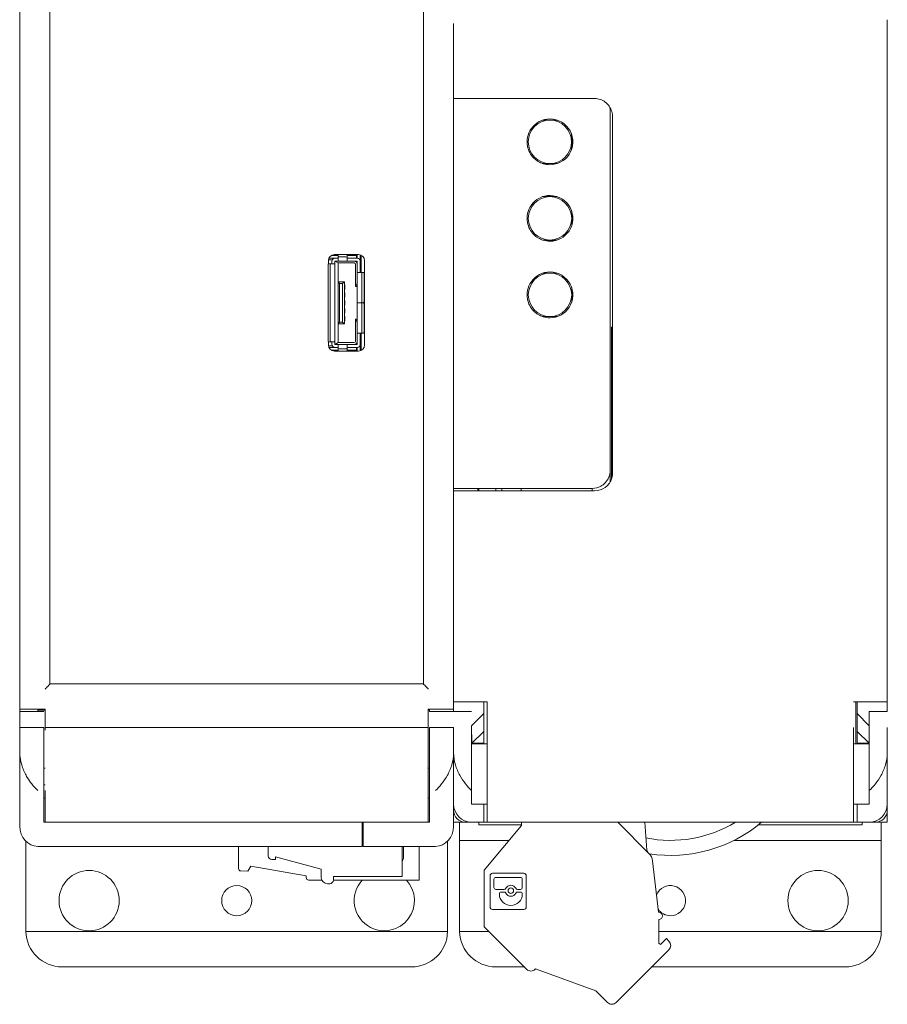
# Model space of a CAD drawing. Header units: millimetres. Extents: x 320 to 822, y -437 to -310.
# Tile 4 of 6: x 534 to 606, y -434 to -352. Entities that reach past the tile are written whole.
import ezdxf

# ---------------------------------------------------------------- set-up
doc = ezdxf.new("R2010")
doc.units = ezdxf.units.MM
doc.header["$MEASUREMENT"] = 0

msp = doc.modelspace()

# ---------------------------------------------------------------- linework, layer by layer
at = {"color": 0, "linetype": 'Continuous', "lineweight": 0, "extrusion": (0, 1, 0)}
for p, q in [((533.855, -321.905), (533.855, -418.905)), ((533.87, -331.305), (533.87, -409.505)), ((536.37, -333.403), (536.37, -407.408)), ((567.37, -407.408), (567.37, -333.403)), ((569.87, -352.609), (569.87, -354.493)), ((605.87, -352.609), (605.87, -352.303)), ((605.87, -354.493), (605.87, -352.609)), ((569.87, -358.532), (569.87, -354.493)), ((605.87, -354.493), (605.87, -408.91)), ((569.87, -358.822), (569.87, -359.077)), ((569.87, -358.841), (581.57, -358.841)), ((569.87, -359.354), (569.87, -359.077)), ((569.87, -359.354), (569.87, -390.922)), ((582.87, -359.915), (582.87, -359.621)), ((582.87, -359.915), (582.87, -360.601)), ((577.87, -360.638), (577.262, -360.638)), ((578.478, -360.638), (577.87, -360.638)), ((582.87, -360.601), (582.87, -389.705)), ((583.07, -389.905), (583.07, -360.397)), ((579.67, -362.438), (579.67, -361.83)), ((579.671, -363.045), (579.671, -361.831)), ((579.67, -363.046), (579.67, -362.438)), ((577.87, -364.238), (577.262, -364.238)), ((578.478, -364.238), (577.87, -364.238)), ((577.871, -366.988), (577.262, -366.988)), ((578.479, -366.988), (577.871, -366.988)), ((579.671, -368.788), (579.671, -368.18)), ((579.671, -369.395), (579.671, -368.181)), ((579.671, -369.396), (579.671, -368.788)), ((577.871, -370.588), (577.262, -370.588)), ((578.479, -370.588), (577.871, -370.588)), ((559.478, -372.575), (559.478, -372.298)), ((559.8, -372.242), (559.481, -372.242)), ((559.515, -372.558), (559.699, -372.558)), ((560.268, -372.095), (559.52, -372.095)), ((559.903, -372.558), (559.699, -372.558)), ((560.283, -371.881), (559.702, -371.881)), ((559.773, -372.358), (559.773, -372.458)), ((559.903, -372.558), (559.995, -372.558)), ((559.978, -371.798), (560.383, -371.798)), ((560.023, -372.098), (560.033, -372.098)), ((560.023, -372.358), (560.023, -372.458)), ((560.023, -379.104), (560.023, -372.458)), ((560.026, -372.35), (560.303, -372.493)), ((560.183, -372.098), (560.033, -372.098)), ((560.183, -372.348), (560.033, -372.348)), ((561.133, -372.348), (560.216, -372.348)), ((560.283, -372.051), (560.283, -371.865)), ((560.283, -372.22), (560.283, -372.051)), ((560.283, -372.22), (560.283, -372.326)), ((561.623, -372.493), (560.303, -372.493)), ((560.303, -372.493), (560.303, -374.048)), ((560.383, -371.798), (560.933, -371.798)), ((560.383, -371.984), (560.933, -371.984)), ((560.933, -371.798), (561.978, -371.798)), ((561.033, -371.865), (561.033, -372.051)), ((561.814, -371.881), (561.033, -371.881)), ((561.033, -372.22), (561.033, -372.051)), ((561.033, -372.326), (561.033, -372.22)), ((561.814, -372.095), (561.047, -372.095)), ((561.863, -372.098), (561.133, -372.098)), ((561.863, -372.348), (561.133, -372.348)), ((561.814, -371.881), (561.814, -371.798)), ((561.814, -372.095), (561.814, -371.881)), ((561.814, -372.098), (561.814, -372.095)), ((561.873, -372.098), (561.873, -371.798)), ((561.873, -372.876), (561.873, -372.358)), ((562.123, -372.358), (562.123, -371.82)), ((562.123, -372.876), (562.123, -372.358)), ((562.192, -371.847), (562.192, -373.286)), ((562.478, -372.298), (562.478, -379.298)), ((559.448, -372.658), (559.448, -378.938)), ((559.631, -372.658), (559.631, -378.938)), ((561.728, -374.443), (561.728, -372.598)), ((561.873, -372.876), (561.873, -372.964)), ((561.873, -373.032), (561.873, -372.964)), ((561.873, -373.286), (561.873, -373.032)), ((561.873, -375.786), (561.873, -373.286)), ((561.992, -373.286), (561.873, -373.286)), ((561.992, -373.286), (562.196, -373.286)), ((562.123, -372.964), (562.123, -372.876)), ((562.192, -372.941), (562.123, -372.941)), ((562.123, -373.032), (562.123, -372.964)), ((562.123, -373.286), (562.123, -373.032)), ((562.196, -373.286), (562.38, -373.286)), ((562.264, -375.686), (562.264, -373.386)), ((562.448, -375.686), (562.448, -373.386)), ((577.871, -373.338), (577.262, -373.338)), ((578.479, -373.338), (577.871, -373.338)), ((560.303, -377.548), (560.303, -374.048)), ((560.303, -374.048), (560.803, -374.048)), ((560.303, -374.048), (560.403, -374.198)), ((560.653, -374.198), (560.403, -374.198)), ((560.403, -374.198), (560.403, -377.398)), ((560.653, -374.198), (560.803, -374.048)), ((560.653, -377.398), (560.653, -374.198)), ((560.803, -374.048), (560.803, -377.548)), ((561.857, -374.164), (561.728, -374.443)), ((561.873, -374.148), (561.857, -374.164)), ((561.857, -374.164), (561.873, -374.164)), ((560.803, -374.313), (560.853, -374.313)), ((560.803, -374.683), (560.853, -374.683)), ((560.803, -374.963), (560.853, -374.963)), ((560.853, -374.313), (560.853, -374.683)), ((560.853, -374.963), (560.853, -375.333)), ((561.873, -374.443), (561.728, -374.443)), ((579.671, -375.138), (579.671, -374.53)), ((579.671, -375.745), (579.671, -374.531)), ((560.803, -375.333), (560.853, -375.333)), ((560.803, -375.613), (560.853, -375.613)), ((560.853, -375.613), (560.853, -375.983)), ((561.992, -375.786), (561.873, -375.786)), ((561.873, -375.811), (561.873, -378.311)), ((561.873, -375.811), (561.992, -375.811)), ((561.978, -375.811), (561.978, -375.786)), ((561.992, -375.786), (562.196, -375.786)), ((562.196, -375.811), (561.992, -375.811)), ((562.123, -375.786), (562.123, -375.811)), ((562.173, -375.786), (562.173, -375.811)), ((562.192, -375.786), (562.192, -375.811)), ((562.38, -375.786), (562.196, -375.786)), ((562.196, -375.811), (562.38, -375.811)), ((579.671, -375.746), (579.671, -375.138)), ((560.803, -375.983), (560.853, -375.983)), ((560.803, -376.263), (560.853, -376.263)), ((560.803, -376.633), (560.853, -376.633)), ((560.853, -376.263), (560.853, -376.633)), ((562.264, -375.911), (562.264, -378.211)), ((562.448, -375.911), (562.448, -378.211)), ((560.403, -377.398), (560.303, -377.548)), ((560.403, -377.398), (560.653, -377.398)), ((560.653, -377.398), (560.803, -377.548)), ((560.803, -376.913), (560.853, -376.913)), ((560.803, -377.283), (560.853, -377.283)), ((560.853, -376.913), (560.853, -377.283)), ((561.728, -378.998), (561.728, -377.153)), ((561.728, -377.153), (561.873, -377.153)), ((561.728, -377.153), (561.857, -377.432)), ((561.873, -377.432), (561.857, -377.432)), ((561.857, -377.432), (561.873, -377.448)), ((577.871, -376.938), (577.262, -376.938)), ((578.479, -376.938), (577.871, -376.938)), ((560.303, -377.548), (560.303, -379.103)), ((560.803, -377.548), (560.303, -377.548)), ((582.97, -377.805), (583.07, -377.805)), ((582.97, -377.805), (582.97, -390.444)), ((559.478, -379.298), (559.478, -379.021)), ((559.699, -379.038), (559.515, -379.038)), ((559.903, -379.038), (559.699, -379.038)), ((559.995, -379.038), (559.903, -379.038)), ((560.303, -379.103), (560.026, -379.246)), ((560.303, -379.103), (561.623, -379.103)), ((561.873, -378.564), (561.873, -378.311)), ((561.873, -378.311), (561.992, -378.311)), ((561.873, -378.632), (561.873, -378.564)), ((561.873, -378.632), (561.873, -378.72)), ((561.873, -379.238), (561.873, -378.72)), ((562.196, -378.311), (561.992, -378.311)), ((562.123, -378.564), (562.123, -378.311)), ((562.123, -378.632), (562.123, -378.564)), ((562.123, -378.72), (562.123, -378.632)), ((562.192, -378.656), (562.123, -378.656)), ((562.123, -379.238), (562.123, -378.72)), ((562.192, -378.311), (562.192, -379.75)), ((562.38, -378.311), (562.196, -378.311)), ((559.8, -379.354), (559.481, -379.354)), ((560.268, -379.501), (559.52, -379.501)), ((560.283, -379.715), (559.702, -379.715)), ((559.773, -379.138), (559.773, -379.238)), ((560.383, -379.798), (559.978, -379.798)), ((560.023, -379.138), (560.023, -379.238)), ((560.033, -379.498), (560.023, -379.498)), ((560.033, -379.248), (560.183, -379.248)), ((560.033, -379.498), (560.183, -379.498)), ((561.099, -379.248), (560.183, -379.248)), ((560.283, -379.376), (560.283, -379.271)), ((560.283, -379.545), (560.283, -379.376)), ((560.283, -379.731), (560.283, -379.545)), ((560.383, -379.612), (560.933, -379.612)), ((560.383, -379.798), (560.933, -379.798)), ((561.978, -379.798), (560.933, -379.798)), ((561.033, -379.271), (561.033, -379.376)), ((561.033, -379.545), (561.033, -379.376)), ((561.033, -379.545), (561.033, -379.731)), ((561.814, -379.715), (561.033, -379.715)), ((561.814, -379.501), (561.047, -379.501)), ((561.133, -379.248), (561.863, -379.248)), ((561.133, -379.498), (561.863, -379.498)), ((561.814, -379.501), (561.814, -379.498)), ((561.814, -379.715), (561.814, -379.501)), ((561.814, -379.798), (561.814, -379.715)), ((561.873, -379.798), (561.873, -379.498)), ((562.123, -379.777), (562.123, -379.238)), ((582.87, -389.705), (582.87, -390.654)), ((569.87, -391.192), (569.87, -390.922)), ((569.87, -391.192), (569.87, -391.432)), ((569.87, -391.205), (581.37, -391.205)), ((571.87, -391.405), (571.87, -391.205)), ((571.97, -391.205), (571.97, -391.405)), ((573.37, -391.205), (573.37, -391.405)), ((573.87, -391.405), (573.87, -391.205)), ((575.47, -391.205), (575.47, -391.405)), ((581.37, -391.405), (581.37, -391.205)), ((581.57, -391.405), (569.87, -391.405)), ((569.87, -391.723), (569.87, -391.432)), ((569.87, -391.723), (569.87, -408.91)), ((567.37, -407.405), (536.37, -407.405)), ((569.87, -408.91), (569.87, -409.505)), ((569.87, -408.91), (572.67, -408.91)), ((572.37, -409.89), (572.37, -408.91)), ((572.67, -411.035), (572.67, -408.91)), ((603.07, -408.91), (605.87, -408.91)), ((603.27, -412.405), (603.27, -408.91)), ((603.37, -408.91), (603.37, -409.89)), ((605.87, -409.705), (605.87, -408.91)), ((533.87, -409.505), (535.97, -409.505)), ((533.87, -409.505), (533.87, -409.705)), ((535.87, -409.705), (533.87, -409.705)), ((535.37, -409.705), (535.37, -409.505)), ((535.97, -409.605), (535.37, -409.605)), ((535.843, -409.505), (535.843, -409.605)), ((535.97, -411.04), (535.97, -409.505)), ((567.77, -409.505), (569.87, -409.505)), ((567.77, -409.505), (567.77, -411.04)), ((567.77, -409.605), (567.87, -409.605)), ((567.87, -409.505), (567.87, -409.705)), ((569.87, -409.705), (567.87, -409.705)), ((569.87, -409.505), (569.87, -409.705)), ((569.87, -409.705), (571.37, -409.705)), ((571.37, -410.905), (572.37, -409.89)), ((572.37, -409.89), (572.37, -411.362)), ((603.37, -409.89), (604.37, -410.905)), ((603.37, -411.362), (603.37, -409.89)), ((604.37, -409.705), (604.37, -411.035)), ((604.37, -409.705), (605.87, -409.705)), ((571.385, -412.332), (571.37, -410.905)), ((604.37, -410.905), (604.355, -412.332)), ((535.87, -411.04), (533.87, -411.04)), ((533.87, -411.265), (533.87, -411.04)), ((535.87, -411.04), (533.87, -411.04)), ((533.87, -411.04), (533.87, -411.04)), ((533.87, -411.265), (533.87, -412.005)), ((535.87, -411.265), (535.87, -411.04)), ((535.87, -411.04), (535.87, -411.04)), ((535.87, -411.265), (535.87, -412.005)), ((535.97, -411.04), (535.97, -411.265)), ((535.97, -411.04), (535.97, -411.04)), ((567.77, -411.04), (535.97, -411.04)), ((567.77, -411.04), (535.97, -411.04)), ((567.77, -411.04), (567.77, -411.04)), ((567.77, -411.04), (567.77, -411.265)), ((567.77, -411.265), (567.77, -416.264)), ((567.87, -411.04), (567.87, -411.265)), ((567.87, -411.04), (567.87, -411.04)), ((569.87, -411.04), (567.87, -411.04)), ((569.87, -411.04), (567.87, -411.04)), ((567.87, -412.005), (567.87, -411.265)), ((569.87, -413.147), (569.87, -411.035)), ((571.37, -411.035), (571.37, -416.264)), ((571.385, -412.332), (572.37, -411.362)), ((572.37, -411.362), (572.37, -412.332)), ((572.67, -416.264), (572.67, -411.035)), ((603.07, -411.035), (603.07, -416.264)), ((604.355, -412.332), (603.37, -411.362)), ((603.37, -412.332), (603.37, -411.362)), ((604.37, -416.264), (604.37, -411.035)), ((605.87, -411.035), (605.87, -413.147)), ((533.87, -413.147), (533.87, -412.005)), ((535.87, -412.005), (535.87, -416.264)), ((567.87, -416.264), (567.87, -412.005)), ((571.37, -412.336), (572.37, -412.336)), ((572.67, -412.405), (571.37, -412.405)), ((572.37, -412.332), (571.385, -412.332)), ((572.37, -412.332), (572.37, -412.336)), ((572.37, -412.336), (572.37, -412.405)), ((604.37, -412.405), (603.07, -412.405)), ((604.355, -412.332), (603.37, -412.332)), ((603.37, -412.336), (603.37, -412.332)), ((603.37, -412.336), (604.37, -412.336)), ((603.37, -412.405), (603.37, -412.336)), ((533.87, -413.147), (533.87, -419.228)), ((569.87, -413.147), (569.87, -413.253)), ((569.87, -413.147), (569.87, -413.147)), ((569.87, -413.253), (569.87, -417.405)), ((569.87, -413.253), (569.872, -413.253)), ((605.87, -417.405), (605.87, -413.147)), ((535.97, -414.405), (535.87, -414.405)), ((567.77, -414.405), (567.87, -414.405)), ((535.87, -415.803), (535.97, -415.803)), ((535.87, -418.905), (535.87, -416.264)), ((535.97, -418.905), (535.97, -416.264)), ((567.77, -416.264), (567.77, -418.905)), ((567.87, -416.264), (567.87, -418.905)), ((571.37, -417.405), (571.37, -416.264)), ((572.67, -416.264), (572.67, -418.905)), ((603.07, -418.905), (603.07, -416.264)), ((604.37, -416.264), (604.37, -417.405)), ((535.87, -416.905), (535.97, -416.905)), ((567.87, -416.905), (567.77, -416.905)), ((569.87, -417.405), (569.87, -419.228)), ((572.37, -417.405), (571.37, -417.405)), ((572.67, -417.405), (572.37, -417.405)), ((572.37, -418.905), (572.37, -417.405)), ((603.37, -417.405), (603.07, -417.405)), ((603.37, -417.405), (603.37, -418.905)), ((604.37, -417.405), (603.37, -417.405)), ((605.87, -417.405), (605.87, -417.905)), ((605.855, -418.076), (605.855, -418.905)), ((533.855, -418.905), (533.87, -418.905)), ((535.87, -418.905), (562.27, -418.905)), ((567.77, -418.905), (535.97, -418.905)), ((562.27, -420.905), (562.27, -418.905)), ((567.87, -418.905), (562.37, -418.905)), ((562.37, -420.905), (562.37, -418.905)), ((569.87, -418.905), (570.87, -418.905)), ((570.37, -418.905), (570.37, -420.405)), ((570.87, -418.905), (571.37, -418.905)), ((572.37, -418.905), (571.37, -418.905)), ((571.97, -419.105), (571.97, -418.905)), ((571.97, -419.105), (575.51, -419.105)), ((572.67, -418.905), (572.37, -418.905)), ((603.07, -418.905), (572.67, -418.905)), ((575.51, -418.905), (575.51, -419.176)), ((586.103, -421.512), (583.496, -418.905)), ((585.902, -421.207), (585.741, -418.905)), ((595.179, -419.105), (603.77, -419.105)), ((603.37, -418.905), (603.07, -418.905)), ((603.37, -418.905), (604.37, -418.905)), ((603.77, -418.905), (603.77, -419.105)), ((604.37, -418.905), (604.87, -418.905)), ((604.87, -418.905), (605.855, -418.905)), ((605.37, -420.405), (605.37, -418.905)), ((575.51, -419.176), (572.399, -422.884)), ((534.37, -420.478), (534.37, -427.905)), ((569.37, -427.905), (569.37, -420.478)), ((570.37, -427.905), (570.37, -420.405)), ((574.479, -420.405), (570.37, -420.405)), ((605.37, -420.405), (593.144, -420.405)), ((605.37, -420.405), (605.37, -427.905)), ((535.37, -420.905), (562.27, -420.905)), ((552.025, -420.905), (552.025, -422.746)), ((554.492, -421.701), (554.492, -420.905)), ((562.37, -420.905), (568.37, -420.905)), ((565.592, -423.401), (565.592, -420.905)), ((565.725, -421.791), (565.725, -420.905)), ((567.025, -423.701), (567.025, -420.905)), ((555.092, -422.001), (554.792, -422.001)), ((555.092, -422.001), (555.092, -421.782)), ((555.092, -421.782), (558.892, -422.801)), ((586.876, -426.377), (586.389, -422.106)), ((552.216, -422.946), (552.79, -422.971)), ((552.79, -422.971), (553.039, -422.539)), ((557.64, -423.351), (553.039, -422.539)), ((558.892, -423.501), (558.892, -422.801)), ((572.399, -422.884), (572.399, -427.571)), ((573.11, -423.139), (575.688, -423.139)), ((557.64, -423.501), (557.64, -423.351)), ((558.934, -423.701), (557.84, -423.701)), ((559.592, -424.001), (559.392, -424.001)), ((559.892, -423.401), (559.892, -423.701)), ((559.892, -423.401), (565.592, -423.401)), ((567.025, -423.701), (559.892, -423.701)), ((572.899, -425.928), (572.899, -423.35)), ((573.224, -423.639), (573.224, -424.315)), ((575.416, -423.481), (573.382, -423.481)), ((575.574, -424.315), (575.574, -423.639)), ((575.899, -423.35), (575.899, -425.928)), ((573.382, -424.473), (574.069, -424.473)), ((573.671, -424.852), (573.671, -424.865)), ((574.069, -424.694), (573.829, -424.694)), ((575.176, -424.473), (575.416, -424.473)), ((575.416, -424.694), (575.176, -424.694)), ((575.574, -424.865), (575.574, -424.852)), ((575.688, -426.139), (573.11, -426.139)), ((586.91, -428.93), (586.91, -426.975)), ((534.371, -427.972), (569.369, -427.972)), ((572.8, -427.972), (570.371, -427.972)), ((575.934, -431.106), (572.399, -427.571)), ((605.369, -427.972), (586.91, -427.972)), ((587.036, -429.056), (586.91, -428.93)), ((587.531, -428.561), (587.036, -429.056)), ((587.743, -428.773), (587.531, -428.561)), ((583.359, -433.864), (587.743, -429.48)), ((566.37, -430.905), (537.37, -430.905)), ((573.37, -430.905), (575.733, -430.905)), ((576.641, -431.106), (576.677, -431.071)), ((576.677, -431.071), (581.68, -432.892)), ((586.317, -430.905), (602.37, -430.905)), ((581.68, -432.892), (582.652, -433.864))]:
    msp.add_line(p, q, dxfattribs=at)
at = {"color": 0, "linetype": 'Continuous', "lineweight": 0, "extrusion": (0, 0, -1)}
for centre, radius in [((-577.87, -362.438), 1.8), ((-577.871, -368.788), 1.8), ((-577.871, -375.138), 1.8), ((-600.12, -425.405), 2.5)]:
    msp.add_circle(centre, radius, dxfattribs=at)
at = {"color": 0, "linetype": 'Continuous', "lineweight": 0}
for centre, radius in [((539.62, -425.405), 2.5), ((551.87, -425.405), 1.25)]:
    msp.add_circle(centre, radius, dxfattribs=at)
at = {"color": 0, "linetype": 'Continuous', "lineweight": 0, "extrusion": (0, 0, -1)}
for centre, radius, start, end in [((-559.978, -372.298), 0.5, 0, 90), ((-561.623, -372.598), 0.25, 90, 180), ((-561.978, -372.298), 0.5, 90, 180), ((-561.623, -378.998), 0.25, 180, 270), ((-559.978, -379.298), 0.5, 270, 0), ((-561.978, -379.298), 0.5, 180, 270), ((-570.87, -417.905), 1, 270, 0), ((-604.87, -417.905), 1, 180, 270), ((-587.87, -409.905), 10.5, 238.99728, 281.19106), ((-586.201, -421.186), 0.3, 315, 356), ((-585.396, -422.219), 1, 135, 173.5), ((-554.792, -421.701), 0.3, 270, 0), ((-552.225, -422.746), 0.2, 272.5, 0), ((-557.84, -423.501), 0.2, 270, 0), ((-559.392, -423.501), 0.5, 270, 0), ((-559.592, -423.701), 0.3, 180, 270), ((-587.87, -425.405), 1.25, 22.08867, 270), ((-587.87, -425.405), 1.25, 270, 324.91133), ((-586.91, -426.675), 0.3, 83.5, 90), ((-586.91, -426.675), 0.3, 90, 270), ((-566.37, -427.905), 3, 181.27334, 270), ((-573.37, -427.905), 3, 358.72666, 360), ((-602.37, -427.905), 3, 181.27334, 270), ((-602.37, -427.905), 3, 180, 181.27334), ((-587.389, -429.126), 0.5, 135, 225), ((-576.288, -430.753), 0.5, 270, 315), ((-576.288, -430.753), 0.5, 225, 270), ((-583.005, -433.51), 0.5, 270, 315), ((-583.005, -433.51), 0.5, 225, 270)]:
    msp.add_arc(centre, radius, start, end, dxfattribs=at)
at = {"color": 0, "linetype": 'Continuous', "lineweight": 0}
for centre, radius, start, end in [((560.033, -372.358), 0.26, 90, 180), ((560.033, -372.358), 0.01, 90, 180), ((561.623, -372.598), 0.105, 360, 90), ((561.863, -372.358), 0.26, 0, 90), ((561.863, -372.358), 0.01, 0, 90), ((561.623, -378.998), 0.105, 270, 360), ((560.033, -379.238), 0.26, 180, 270), ((560.033, -379.238), 0.01, 180, 270), ((561.863, -379.238), 0.01, 270, 0), ((561.863, -379.238), 0.26, 270, 0), ((571.37, -417.405), 1.5, 180, 270), ((604.37, -417.405), 1.5, 270, 0), ((587.87, -409.905), 11.75, 261.40599, 310.00775), ((573.11, -423.35), 0.211, 90, 180), ((575.688, -423.35), 0.211, 0, 90), ((564.12, -425.405), 2.5, 137.00754, 242.6129), ((564.12, -425.405), 2.5, 242.6129, 42.99246), ((573.382, -423.639), 0.158, 90, 180), ((575.416, -423.639), 0.158, 0, 90), ((573.382, -424.315), 0.158, 180, 270), ((573.829, -424.852), 0.158, 90, 180), ((574.623, -424.865), 0.951, 180, 270), ((574.069, -424.315), 0.158, 270, 334.11508), ((574.069, -424.852), 0.158, 25.88492, 90), ((574.623, -424.584), 0.457, 90, 154.11508), ((574.623, -424.584), 0.457, 205.88492, 270), ((574.623, -424.584), 0.228, 90, 270), ((574.623, -424.584), 0.457, 25.88492, 90), ((574.623, -424.584), 0.228, 270, 90), ((574.623, -424.584), 0.457, 270, 334.11508), ((574.623, -424.865), 0.951, 270, 0), ((575.176, -424.315), 0.158, 205.88492, 270), ((575.176, -424.852), 0.158, 90, 154.11508), ((575.416, -424.315), 0.158, 270, 0), ((575.416, -424.852), 0.158, 0, 90), ((573.11, -425.928), 0.211, 180, 270), ((575.688, -425.928), 0.211, 270, 0), ((537.37, -427.905), 3, 180, 181.27334), ((537.37, -427.905), 3, 181.27334, 270), ((566.37, -427.905), 3, 358.72666, 0), ((573.37, -427.905), 3, 181.27334, 270)]:
    msp.add_arc(centre, radius, start, end, dxfattribs=at)
at = {"color": 0, "linetype": 'Continuous', "lineweight": 0, "extrusion": (0, 0, -1)}
for centre, major_axis, ratio, start_param, end_param in [((559.515, -372.658), (0, -0.1), 0.678628, 1.570796, 3.141593), ((560.383, -371.865), (-0.1, 0), 0.667933, 0, 1.570796), ((560.933, -371.865), (0.1, 0), 0.667933, -1.570796, 0), ((562.38, -373.386), (0, 0.1), 0.678628, 0, 1.570796), ((562.38, -375.686), (0, 0.1), 0.678628, 1.570796, 3.141593), ((562.38, -375.911), (0, 0.1), 0.678628, 0, 1.570796), ((562.38, -378.211), (0, 0.1), 0.678628, 1.570796, 3.141593), ((559.515, -378.938), (0, -0.1), 0.678628, 0, 1.570796), ((560.383, -379.731), (-0.1, 0), 0.667933, -1.570796, 0), ((560.933, -379.731), (0.1, 0), 0.667933, 0, 1.570796), ((535.37, -419.228), (0, -1.677), 0.894427, 0, 1.570796), ((568.37, -419.228), (0, -1.677), 0.894427, -1.570796, 0)]:
    msp.add_ellipse(centre, major_axis=major_axis, ratio=ratio, start_param=start_param, end_param=end_param, dxfattribs=at)
at = {"color": 0, "linetype": 'Continuous', "lineweight": 0}
for centre, major_axis, ratio, start_param, end_param in [((559.699, -372.658), (0, 0.1), 0.678628, 0, 1.570796), ((560.383, -372.051), (0.1, 0), 0.667933, 1.570796, 3.141593), ((560.933, -372.051), (0.1, 0), 0.667933, 0, 1.570796), ((562.196, -373.386), (0, 0.1), 0.678628, -1.570796, 0), ((562.196, -375.686), (0, -0.1), 0.678628, 0, 1.570796), ((562.196, -375.911), (0, 0.1), 0.678628, -1.570796, 0), ((562.196, -378.211), (0, -0.1), 0.678628, 0, 1.570796), ((559.699, -378.938), (0, -0.1), 0.678628, -1.570796, 0), ((560.383, -379.545), (-0.1, 0), 0.667933, 0, 1.570796), ((560.933, -379.545), (-0.1, 0), 0.667933, 1.570796, 3.141593), ((565.299, -421.791), (-0.426, 0), 0.997826, 2.331977, 3.141593)]:
    msp.add_ellipse(centre, major_axis=major_axis, ratio=ratio, start_param=start_param, end_param=end_param, dxfattribs=at)
for points, knots in [([(569.87, -358.532), (569.87, -358.571), (569.87, -358.61), (569.87, -358.683), (569.87, -358.716), (569.87, -358.774), (569.87, -358.797), (569.87, -358.817), (569.87, -358.819), (569.87, -358.822)], [0, 0, 0, 0, 0.1171933, 0.1171933, 0.2343867, 0.2343867, 0.35158, 0.35158, 0.3737946, 0.3737946, 0.3737946, 0.3737946]), ([(583.07, -360.397), (583.07, -360.235), (583.045, -360.072), (582.95, -359.766), (582.879, -359.62), (582.697, -359.357), (582.586, -359.24), (582.331, -359.046), (582.189, -358.97), (581.891, -358.869), (581.734, -358.842), (581.576, -358.841), (581.573, -358.841), (581.57, -358.841)], [9.992416, 9.992416, 9.992416, 9.992416, 10.563804, 10.563804, 11.135191, 11.135191, 11.706579, 11.706579, 12.277967, 12.277967, 12.837967, 12.837967, 12.849354, 12.849354, 12.849354, 12.849354]), ([(582.87, -359.915), (582.87, -359.903), (582.87, -359.89), (582.867, -359.764), (582.851, -359.651), (582.823, -359.541)], [-0.0372493, -0.0372493, -0.0372493, -0.0372493, 0, 0, 0.3430777, 0.3430777, 0.3430777, 0.3430777]), ([(577.87, -364.338), (577.68, -364.338), (577.487, -364.309), (577.013, -364.161), (576.743, -363.997), (576.26, -363.515), (576.073, -363.163), (575.911, -362.301), (576.018, -361.784), (576.644, -360.858), (577.259, -360.536), (578.551, -360.54), (579.219, -360.937), (579.867, -362.138), (579.833, -362.912), (579.111, -364.008), (578.492, -364.338), (577.87, -364.338)], [0, 0, 0, 0, 0.549918, 0.549918, 1.429787, 1.429787, 2.525529, 2.525529, 3.946338, 3.946338, 5.731574, 5.731574, 7.687331, 7.687331, 9.651259, 9.651259, 11.452643, 11.452643, 11.452643, 11.452643]), ([(577.871, -370.688), (577.681, -370.688), (577.488, -370.659), (577.013, -370.511), (576.743, -370.347), (576.26, -369.865), (576.073, -369.512), (575.912, -368.649), (576.02, -368.132), (576.649, -367.204), (577.267, -366.883), (578.562, -366.893), (579.228, -367.294), (579.869, -368.499), (579.831, -369.273), (579.104, -370.362), (578.489, -370.688), (577.871, -370.688)], [0, 0, 0, 0, 0.54999, 0.54999, 1.429974, 1.429974, 2.527078, 2.527078, 3.948407, 3.948407, 5.740166, 5.740166, 7.697075, 7.697075, 9.660935, 9.660935, 11.451348, 11.451348, 11.451348, 11.451348]), ([(559.773, -372.458), (559.773, -372.484), (559.773, -372.51), (559.771, -372.529), (559.77, -372.547), (559.767, -372.558), (559.76, -372.558)], [0, 0, 0, 0, 0.5, 0.5, 0.5, 1, 1, 1, 1]), ([(560.023, -372.458), (560.023, -372.465), (560.023, -372.471), (560.023, -372.478), (560.022, -372.484), (560.022, -372.491), (560.022, -372.496), (560.022, -372.503), (560.022, -372.508), (560.022, -372.514), (560.021, -372.519), (560.021, -372.524), (560.02, -372.529), (560.019, -372.534), (560.018, -372.538), (560.017, -372.541), (560.015, -372.545), (560.014, -372.548), (560.012, -372.55), (560.01, -372.553), (560.007, -372.555), (560.004, -372.556), (560.001, -372.557), (559.998, -372.558), (559.995, -372.558)], [1.570796, 1.570796, 1.570796, 1.570796, 1.721408, 1.721408, 1.721408, 1.880282, 1.880282, 1.880282, 2.053474, 2.053474, 2.053474, 2.24365, 2.24365, 2.24365, 2.450743, 2.450743, 2.450743, 2.672229, 2.672229, 2.672229, 2.90419, 2.90419, 2.90419, 3.141593, 3.141593, 3.141593, 3.141593]), ([(560.183, -372.098), (560.195, -372.098), (560.208, -372.098), (560.221, -372.098), (560.232, -372.098), (560.243, -372.098), (560.253, -372.097), (560.262, -372.097), (560.27, -372.096), (560.275, -372.094), (560.277, -372.093), (560.279, -372.092), (560.281, -372.091), (560.282, -372.09), (560.283, -372.088), (560.283, -372.087)], [1.570796, 1.570796, 1.570796, 1.570796, 2.012441, 2.012441, 2.012441, 2.42682, 2.42682, 2.42682, 2.799204, 2.799204, 2.799204, 2.972765, 2.972765, 2.972765, 3.141593, 3.141593, 3.141593, 3.141593]), ([(560.183, -372.348), (560.209, -372.348), (560.235, -372.349), (560.272, -372.344), (560.283, -372.337), (560.283, -372.326)], [0, 0, 0, 0, 0.5, 0.5, 1, 1, 1, 1]), ([(561.133, -372.098), (561.106, -372.098), (561.08, -372.098), (561.062, -372.097), (561.043, -372.096), (561.033, -372.093), (561.033, -372.087)], [0, 0, 0, 0, 0.5, 0.5, 0.5, 1, 1, 1, 1]), ([(561.133, -372.348), (561.126, -372.348), (561.119, -372.348), (561.113, -372.348), (561.106, -372.348), (561.1, -372.348), (561.094, -372.348), (561.088, -372.348), (561.082, -372.348), (561.077, -372.347), (561.071, -372.347), (561.066, -372.347), (561.062, -372.346), (561.057, -372.346), (561.053, -372.345), (561.049, -372.344), (561.046, -372.342), (561.043, -372.341), (561.04, -372.339), (561.038, -372.338), (561.036, -372.336), (561.034, -372.333), (561.033, -372.331), (561.033, -372.328), (561.033, -372.326)], [1.570796, 1.570796, 1.570796, 1.570796, 1.727019, 1.727019, 1.727019, 1.890325, 1.890325, 1.890325, 2.066043, 2.066043, 2.066043, 2.25667, 2.25667, 2.25667, 2.46231, 2.46231, 2.46231, 2.680823, 2.680823, 2.680823, 2.908754, 2.908754, 2.908754, 3.141593, 3.141593, 3.141593, 3.141593]), ([(577.871, -377.038), (577.681, -377.038), (577.488, -377.009), (577.014, -376.861), (576.743, -376.697), (576.26, -376.215), (576.073, -375.863), (575.912, -375), (576.019, -374.484), (576.647, -373.556), (577.264, -373.234), (578.558, -373.242), (579.225, -373.642), (579.869, -374.845), (579.832, -375.62), (579.106, -376.711), (578.49, -377.038), (577.871, -377.038)], [0, 0, 0, 0, 0.549889, 0.549889, 1.429711, 1.429711, 2.525918, 2.525918, 3.946916, 3.946916, 5.736554, 5.736554, 7.693658, 7.693658, 9.657876, 9.657876, 11.451806, 11.451806, 11.451806, 11.451806]), ([(559.773, -379.138), (559.773, -379.125), (559.773, -379.112), (559.772, -379.1), (559.772, -379.088), (559.772, -379.077), (559.771, -379.067), (559.771, -379.059), (559.77, -379.051), (559.768, -379.046), (559.767, -379.043), (559.766, -379.041), (559.764, -379.04), (559.763, -379.039), (559.762, -379.038), (559.76, -379.038)], [1.570796, 1.570796, 1.570796, 1.570796, 2.022156, 2.022156, 2.022156, 2.441299, 2.441299, 2.441299, 2.810052, 2.810052, 2.810052, 2.978759, 2.978759, 2.978759, 3.141593, 3.141593, 3.141593, 3.141593]), ([(560.023, -379.138), (560.023, -379.112), (560.023, -379.086), (560.017, -379.049), (560.009, -379.038), (559.995, -379.038)], [0, 0, 0, 0, 0.5, 0.5, 1, 1, 1, 1]), ([(560.183, -379.248), (560.189, -379.248), (560.196, -379.248), (560.202, -379.248), (560.209, -379.248), (560.215, -379.248), (560.221, -379.248), (560.227, -379.248), (560.233, -379.249), (560.238, -379.249), (560.244, -379.249), (560.249, -379.249), (560.253, -379.25), (560.258, -379.251), (560.262, -379.252), (560.266, -379.253), (560.269, -379.254), (560.272, -379.255), (560.275, -379.257), (560.277, -379.259), (560.279, -379.261), (560.281, -379.263), (560.282, -379.265), (560.283, -379.268), (560.283, -379.271)], [1.570796, 1.570796, 1.570796, 1.570796, 1.727019, 1.727019, 1.727019, 1.890325, 1.890325, 1.890325, 2.066043, 2.066043, 2.066043, 2.25667, 2.25667, 2.25667, 2.46231, 2.46231, 2.46231, 2.680823, 2.680823, 2.680823, 2.908754, 2.908754, 2.908754, 3.141593, 3.141593, 3.141593, 3.141593]), ([(560.183, -379.498), (560.209, -379.498), (560.235, -379.498), (560.253, -379.499), (560.272, -379.5), (560.283, -379.504), (560.283, -379.509)], [0, 0, 0, 0, 0.5, 0.5, 0.5, 1, 1, 1, 1]), ([(561.133, -379.248), (561.106, -379.248), (561.08, -379.248), (561.043, -379.253), (561.033, -379.259), (561.033, -379.271)], [0, 0, 0, 0, 0.5, 0.5, 1, 1, 1, 1]), ([(561.133, -379.498), (561.12, -379.498), (561.107, -379.498), (561.094, -379.498), (561.083, -379.498), (561.072, -379.498), (561.062, -379.499), (561.053, -379.5), (561.045, -379.501), (561.04, -379.502), (561.038, -379.503), (561.036, -379.504), (561.034, -379.505), (561.033, -379.507), (561.033, -379.508), (561.033, -379.509)], [1.570796, 1.570796, 1.570796, 1.570796, 2.012441, 2.012441, 2.012441, 2.42682, 2.42682, 2.42682, 2.799204, 2.799204, 2.799204, 2.972765, 2.972765, 2.972765, 3.141593, 3.141593, 3.141593, 3.141593]), ([(581.37, -391.205), (581.379, -391.205), (581.387, -391.205), (581.396, -391.205), (581.637, -391.201), (581.878, -391.137), (582.09, -391.021), (582.222, -390.949), (582.345, -390.855), (582.449, -390.747), (582.715, -390.472), (582.87, -390.09), (582.87, -389.705)], [-8.457721, -8.457721, -8.457721, -8.457721, -8.436751, -8.436751, -8.436751, -7.860242, -7.860242, -7.860242, -7.499923, -7.499923, -7.499923, -6.581109, -6.581109, -6.581109, -6.581109]), ([(583.07, -389.905), (583.07, -390.131), (583.018, -390.357), (582.919, -390.561), (582.853, -390.697), (582.766, -390.823), (582.663, -390.933), (582.598, -391.001), (582.527, -391.064), (582.45, -391.12), (582.197, -391.303), (581.883, -391.405), (581.57, -391.405)], [-12.60103, -12.60103, -12.60103, -12.60103, -11.790611, -11.790611, -11.790611, -11.250026, -11.250026, -11.250026, -10.910339, -10.910339, -10.910339, -9.786147, -9.786147, -9.786147, -9.786147]), ([(535.97, -407.847), (535.982, -407.835), (535.993, -407.823), (536.051, -407.765), (536.097, -407.718), (536.186, -407.625), (536.23, -407.579), (536.294, -407.508), (536.318, -407.48), (536.35, -407.44), (536.361, -407.426), (536.369, -407.412), (536.37, -407.409), (536.37, -407.408)], [0.7130373, 0.7130373, 0.7130373, 0.7130373, 0.7762874, 0.7762874, 1.0249376, 1.0249376, 1.2826121, 1.2826121, 1.4685544, 1.4685544, 1.618547, 1.618547, 1.6892933, 1.6892933, 1.6892933, 1.6892933]), ([(567.37, -407.408), (567.37, -407.409), (567.371, -407.412), (567.379, -407.426), (567.389, -407.44), (567.422, -407.48), (567.446, -407.508), (567.51, -407.579), (567.554, -407.625), (567.643, -407.718), (567.689, -407.765), (567.747, -407.823), (567.758, -407.835), (567.77, -407.847)], [-0.0497528, -0.0497528, -0.0497528, -0.0497528, 0.0058965, 0.0058965, 0.1238814, 0.1238814, 0.2701444, 0.2701444, 0.4728322, 0.4728322, 0.6684216, 0.6684216, 0.7181744, 0.7181744, 0.7181744, 0.7181744]), ([(533.87, -413.147), (533.87, -413.494), (533.929, -413.825), (534.113, -414.448), (534.239, -414.739), (534.416, -415.065), (534.45, -415.124), (534.485, -415.182)], [9.761146, 9.761146, 9.761146, 9.761146, 10.883436, 10.883436, 12.005725, 12.005725, 12.260198, 12.260198, 12.260198, 12.260198]), ([(569.87, -413.147), (569.87, -413.494), (569.811, -413.825), (569.627, -414.448), (569.501, -414.739), (569.212, -415.271), (569.049, -415.512), (568.711, -415.933), (568.537, -416.114), (568.37, -416.264)], [9.761146, 9.761146, 9.761146, 9.761146, 10.883436, 10.883436, 12.005725, 12.005725, 13.128015, 13.128015, 14.250305, 14.250305, 14.250305, 14.250305]), ([(571.37, -416.264), (571.203, -416.114), (571.029, -415.933), (570.691, -415.512), (570.528, -415.271), (570.239, -414.739), (570.113, -414.448), (569.929, -413.825), (569.87, -413.494), (569.87, -413.147)], [0, 0, 0, 0, 1.12229, 1.12229, 2.24458, 2.24458, 3.366869, 3.366869, 4.489159, 4.489159, 4.489159, 4.489159]), ([(605.87, -413.147), (605.87, -413.494), (605.811, -413.825), (605.627, -414.448), (605.501, -414.739), (605.212, -415.271), (605.049, -415.512), (604.711, -415.933), (604.537, -416.114), (604.37, -416.264)], [9.761732, 9.761732, 9.761732, 9.761732, 10.884022, 10.884022, 12.006311, 12.006311, 13.128601, 13.128601, 14.250891, 14.250891, 14.250891, 14.250891]), ([(534.485, -415.182), (534.602, -415.379), (534.73, -415.559), (535.029, -415.933), (535.203, -416.114), (535.37, -416.264)], [12.260198, 12.260198, 12.260198, 12.260198, 13.128015, 13.128015, 14.250305, 14.250305, 14.250305, 14.250305])]:
    msp.add_open_spline(points, degree=3, knots=knots, dxfattribs=at)
msp.add_open_spline([(569.872, -413.253), (569.871, -413.218), (569.87, -413.183), (569.87, -413.147)], degree=3, dxfattribs=at)

doc.saveas('drawing.dxf')
